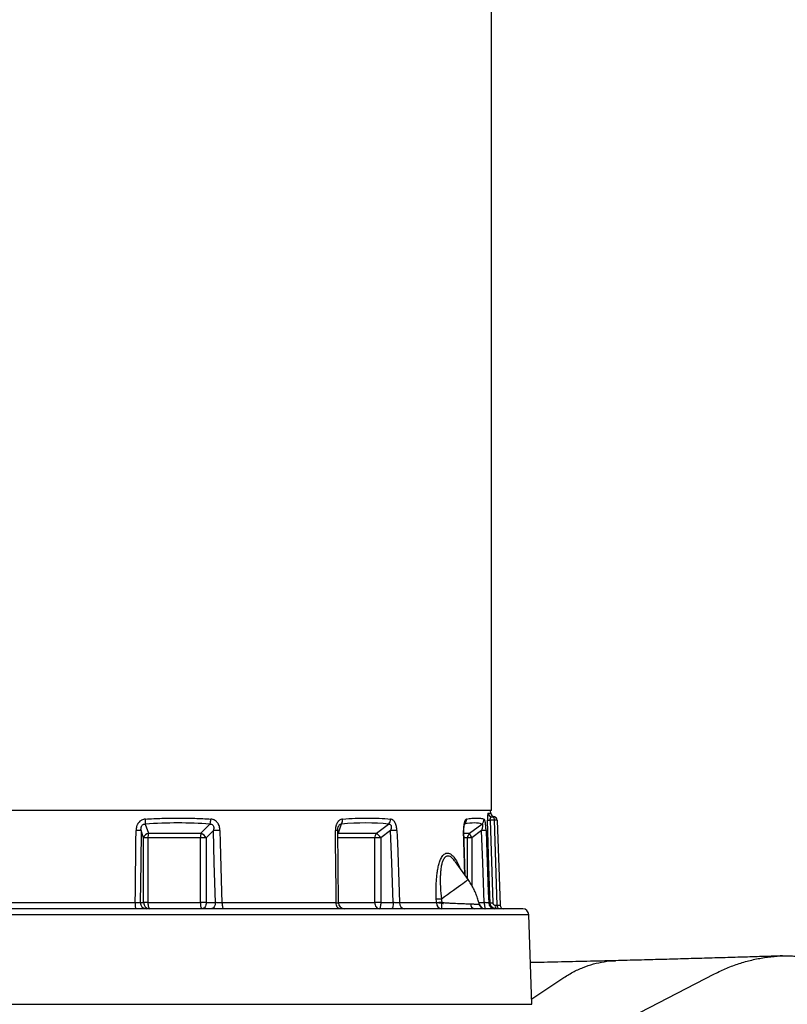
# Model space of a CAD drawing. Header units: millimetres. Extents: x 5407 to 15347, y 2145 to 17923.
# Tile 5 of 13: x 8894 to 12023, y 6023 to 10034. Entities that reach past the tile are written whole.
import ezdxf

# ---------------------------------------------------------------- set-up
doc = ezdxf.new("R2010")
doc.units = ezdxf.units.MM
doc.header["$LTSCALE"] = 5

msp = doc.modelspace()

# ---------------------------------------------------------------- linework, layer by layer
at = {"color": 7, "linetype": 'Continuous', "lineweight": 25}
for p, q in [((10816.9, 6812.6), (10816.9, 14387.6)), ((10816.9, 6812.6), (7738.8, 6812.6)), ((10814.2, 6802.1), (10813.8, 6812.6)), ((10818.7, 6787.6), (10825, 6787.6)), ((10826.8, 6787.7), (10826.8, 6787.7)), ((9406.1, 6757.7), (9419.5, 6720.1)), ((9633.1, 6720.1), (9669.6, 6757.7)), ((10205.2, 6757.7), (10191.8, 6720.1)), ((10348.2, 6720.1), (10398.1, 6757.7)), ((10728, 6720.1), (10777.9, 6757.7)), ((10812, 6773.2), (10822.6, 6436.8)), ((10828.8, 6773.2), (10812, 6773.2)), ((10840.9, 6427.1), (10828.8, 6773.2)), ((10839.9, 6773.2), (10852, 6427.1)), ((9399.5, 6701), (9388.8, 6730.9)), ((9399.5, 6437.6), (9399.5, 6701)), ((9417.2, 6701), (9399.5, 6701)), ((9417.2, 6701), (9417.2, 6437.6)), ((9630.8, 6701), (9417.2, 6701)), ((9419.5, 6720.1), (9633.1, 6720.1)), ((9630.8, 6437.6), (9630.8, 6701)), ((9654.9, 6701), (9630.8, 6701)), ((9684.1, 6730.9), (9654.9, 6701)), ((9654.9, 6701), (9654.9, 6437.6)), ((10193.4, 6437.4), (10190.5, 6731.2)), ((10191.8, 6720.1), (10348.2, 6720.1)), ((10341.9, 6437.6), (10341.9, 6701)), ((10366, 6701), (10341.9, 6701)), ((10405.8, 6730.9), (10366, 6701)), ((10366, 6701), (10366, 6437.6)), ((10709.9, 6548.2), (10704.9, 6731.6)), ((10737, 6701), (10719.3, 6701)), ((10776.8, 6730.9), (10737, 6701)), ((10721.8, 6531.5), (10670.2, 6603.9)), ((9365.7, 6436.8), (8828.2, 6436.8)), ((9385.9, 6437.6), (9399.5, 6437.6)), ((9417.2, 6437.6), (9399.5, 6437.6)), ((9417.2, 6437.6), (9630.8, 6437.6)), ((9654.9, 6437.6), (9630.8, 6437.6)), ((9654.9, 6437.6), (9692, 6437.6)), ((10184.2, 6436.8), (9718.7, 6436.8)), ((10366, 6437.6), (10341.9, 6437.6)), ((10366, 6437.6), (10416.6, 6437.6)), ((10592.9, 6436.8), (10442.6, 6436.8)), ((10811.6, 6436.8), (10805.9, 6436.8)), ((10833, 6427.1), (10840.9, 6427.1)), ((10749, 6412.6), (7249.6, 6412.6)), ((10944.3, 6412.6), (10790.3, 6412.6)), ((10790.4, 6412.6), (10790.3, 6412.6)), ((10982, 6023.4), (10969.3, 6388.5))]:
    msp.add_line(p, q, dxfattribs=at)
at = {"color": 8, "linetype": 'Continuous', "lineweight": 25}
for p, q in [((10803.8, 6802.1), (10814.2, 6802.1)), ((10191.8, 6720.1), (10190.4, 6718.3)), ((10341.9, 6701), (10190.8, 6701)), ((10705.2, 6720.1), (10728, 6720.1)), ((10719.3, 6701), (10705.7, 6701)), ((10719.3, 6535), (10719.3, 6701)), ((10737, 6701), (10737, 6507.6)), ((10193.4, 6437.6), (10341.9, 6437.6)), ((10765.6, 6437.6), (10787.7, 6437.6)), ((10766.1, 6431.8), (10767, 6431.8)), ((10969.3, 6388.5), (7224.6, 6388.5)), ((11261.5, 5907.8), (11726.6, 6147.5)), ((10981.3, 6045.5), (11107.3, 6129.4)), ((7211.8, 6023.4), (9096.9, 6023.4)), ((9096.9, 6023.4), (10982, 6023.4))]:
    msp.add_line(p, q, dxfattribs=at)
at = {"color": 7, "linetype": 'Continuous', "lineweight": 25, "flags": 128}
for points in [[(10811.6, 6436.8), (10810.7, 6466.7), (10806.9, 6586.6), (10801, 6773.2)], [(9365.7, 6436.8), (9366.2, 6486.7), (9368.2, 6686.6), (9368.6, 6731.8)], [(9388.8, 6730.9), (9387.6, 6599.7), (9385.9, 6437.6)], [(9710.7, 6731.8), (9707.2, 6731.7), (9703.7, 6731.7), (9700.1, 6731.6), (9696.5, 6731.4), (9693.1, 6731.3), (9689.8, 6731.2), (9686.8, 6731.1), (9684.1, 6730.9)], [(9692, 6437.6), (9687.6, 6599.7), (9684.1, 6730.9)], [(9710.7, 6731.8), (9712, 6681.8), (9717.5, 6482), (9718.7, 6436.8)], [(10184.2, 6436.8), (10183.7, 6486.7), (10181.7, 6686.6), (10181.3, 6731.8)], [(10431.7, 6731.8), (10429.2, 6731.7), (10426.4, 6731.7), (10423.3, 6731.6), (10420, 6731.4), (10416.5, 6731.3), (10412.9, 6731.2), (10409.3, 6731.1), (10405.8, 6730.9)], [(10416.6, 6437.6), (10410.7, 6599.7), (10405.8, 6730.9)], [(10431.7, 6731.8), (10433.5, 6681.8), (10440.9, 6482), (10442.6, 6436.8)], [(10795, 6731.8), (10794.2, 6731.7), (10792.9, 6731.7), (10791.1, 6731.6), (10788.9, 6731.4), (10786.3, 6731.3), (10783.4, 6731.2), (10780.2, 6731.1), (10776.8, 6730.9)], [(10787.7, 6437.6), (10781.7, 6599.7), (10776.8, 6730.9)], [(10795, 6731.8), (10796.9, 6681.8), (10804.3, 6482), (10805.9, 6436.8)], [(9369.5, 6412.6), (9368.8, 6413.1), (9368.1, 6414.5), (9367.4, 6416.7), (9366.8, 6419.6), (9366.4, 6423.3), (9366, 6427.5), (9365.8, 6432), (9365.7, 6436.8)], [(9417.2, 6437.6), (9417.3, 6432.8), (9417.7, 6428.1), (9418.3, 6423.7), (9419.1, 6420), (9420.1, 6416.8), (9421.2, 6414.5), (9422.4, 6413.1), (9423.7, 6412.6)], [(9630.8, 6437.6), (9630.9, 6432.8), (9631.3, 6428.1), (9631.9, 6423.7), (9632.7, 6420), (9633.7, 6416.8), (9634.8, 6414.5), (9636, 6413.1), (9637.3, 6412.6)], [(9654.9, 6437.6), (9654.6, 6432.8), (9653.6, 6428.1), (9652, 6423.7), (9649.8, 6420), (9647.1, 6416.8), (9644, 6414.5), (9640.7, 6413.1), (9637.3, 6412.6)], [(9692, 6437.6), (9691.7, 6432.8), (9690.7, 6428.1), (9689, 6423.7), (9686.8, 6420), (9684.2, 6416.8), (9681.1, 6414.5), (9677.8, 6413.1), (9674.3, 6412.6)], [(9718.7, 6436.8), (9718.9, 6432), (9719.5, 6427.5), (9720.3, 6423.3), (9721.5, 6419.6), (9722.8, 6416.7), (9724.3, 6414.5), (9726, 6413.1), (9727.7, 6412.6)], [(10199.9, 6412.6), (10196.9, 6413.1), (10194, 6414.5), (10191.3, 6416.7), (10188.9, 6419.6), (10187, 6423.3), (10185.5, 6427.5), (10184.6, 6432), (10184.2, 6436.8)], [(10341.9, 6437.6), (10342.2, 6432.8), (10343.2, 6428.1), (10344.8, 6423.7), (10347, 6420), (10349.7, 6416.8), (10352.8, 6414.5), (10356.1, 6413.1), (10359.5, 6412.6)], [(10366, 6437.6), (10365.9, 6432.8), (10365.5, 6428.1), (10364.9, 6423.7), (10364.1, 6420), (10363.1, 6416.8), (10362, 6414.5), (10360.8, 6413.1), (10359.5, 6412.6)], [(10416.6, 6437.6), (10416.5, 6432.8), (10416.2, 6428.1), (10415.6, 6423.7), (10414.8, 6420), (10413.8, 6416.8), (10412.7, 6414.5), (10411.4, 6413.1), (10410.2, 6412.6)], [(10613.3, 6451.9), (10610.1, 6451.8), (10607, 6451.6), (10604, 6451.5), (10601.1, 6451.4), (10598.5, 6451.3), (10596.1, 6451.2), (10594, 6451.1), (10592.3, 6451.1)], [(10614.9, 6438.2), (10611.6, 6438), (10608.3, 6437.8), (10605.2, 6437.6), (10602.2, 6437.4), (10599.5, 6437.3), (10597, 6437.1), (10594.8, 6436.9), (10592.9, 6436.8)], [(10787.7, 6437.6), (10787.8, 6432.8), (10788.2, 6428.1), (10788.8, 6423.7), (10789.6, 6420), (10790.5, 6416.8), (10791.7, 6414.5), (10792.9, 6413.1), (10794.1, 6412.6)]]:
    msp.add_lwpolyline(points, dxfattribs=at)
at = {"color": 8, "linetype": 'Continuous', "lineweight": 25, "flags": 128}
for points in [[(10708.3, 6550.5), (10704.6, 6686.6), (10703.4, 6731.8)], [(10721.8, 6531.5), (10721.6, 6531.1), (10720, 6529.7), (10717, 6527.4), (10712.6, 6524), (10706.9, 6519.7), (10700, 6514.6), (10691.9, 6508.6), (10682.8, 6502), (10672.7, 6494.6), (10661.9, 6486.8), (10650.3, 6478.5), (10638.3, 6469.8), (10625.9, 6460.9), (10613.3, 6451.9)]]:
    msp.add_lwpolyline(points, dxfattribs=at)
at = {"color": 7, "linetype": 'Continuous', "lineweight": 25}
for centre, radius, start, end in [((10818.7, 6802.6), 15, 181.8181, 269.8332), ((10829.2, 6802.6), 15, 182, 260.9721), ((10812.1, 6776.4), 17.1, 348.9819, 41.0252), ((10825, 6772.6), 15, 2, 90), ((10824.9, 6772.9), 15, 1.9986, 82.8652), ((9309.7, 6769.3), 97.2, 353.1063, 4.9356), ((9616.7, 6779.3), 57.2, 337.7699, 358.3703), ((10179.4, 6774.5), 30.8, 326.9222, 5.9912), ((10375.8, 6777.7), 29.9, 318.0438, 0.0391), ((10690.3, 6776.1), 25, 312.6868, 3.6981), ((10761.5, 6777.1), 25.4, 310.0561, 1.283), ((10806.5, 6898.5), 125.5, 267.4912, 272.5088), ((10834.4, 6680.4), 92.9, 86.5724, 93.4276), ((9368.5, 6494.9), 236.9, 85.0814, 89.9723), ((9425.3, 6694.1), 26.7, 102.5055, 165.0417), ((9486.5, 6702.3), 69.3, 165.1218, 181.1148), ((9700.1, 6702.3), 69.3, 165.1218, 181.1148), ((9619.3, 6682.4), 40.2, 27.5645, 69.9333), ((10371.9, 6701.7), 30, 142.1221, 181.3801), ((10302.1, 6659.3), 76.3, 33.083, 52.8362), ((10744.7, 6701.1), 25.4, 131.2858, 180.2188), ((10766.3, 6726.5), 38.9, 189.4993, 221.0956), ((9410.5, 6437.2), 24.6, 179.0242, 268.9898), ((9424.1, 6437.2), 24.6, 179.0242, 268.9898), ((10218.4, 6437.6), 25, 180.6739, 269.9945), ((10465.1, 6435), 22.5, 175.4178, 262.2841), ((10616.3, 6435.9), 23.4, 177.9533, 265.7334), ((10132.9, 6431.7), 482, 357.7331, 0.7696), ((10751.9, 6433.3), 20.9, 181.8309, 262.0509), ((10790.3, 6437.5), 24.8, 193.1466, 269.8382), ((10791.5, 6437.6), 25, 193.3769, 269.543), ((10830.8, 6437.5), 24.8, 181.6363, 269.6643), ((10817.1, 6563.3), 126.7, 267.5167, 272.4833), ((10849.8, 6423.8), 17.1, 168.9819, 221.0252), ((10857.7, 6423.8), 17.1, 168.9819, 221.0252), ((10867, 6427.6), 15, 182, 270), ((10944.3, 6387.6), 25, 2, 90)]:
    msp.add_arc(centre, radius, start, end, dxfattribs=at)
at = {"color": 8, "linetype": 'Continuous', "lineweight": 25}
for centre, radius, start, end in [((10184, 6703.2), 28.7, 76.8066, 95.3893), ((10703.8, 6728.3), 3.51, 69.4167, 96.8195)]:
    msp.add_arc(centre, radius, start, end, dxfattribs=at)
at = {"color": 7, "linetype": 'Continuous', "lineweight": 25}
for centre, major_axis, ratio, start_param, end_param in [((9087.9, 5298.7), (1626.9, 861.5), 0.727121, 0.863023, 1.019662), ((9072.2, 5298.7), (1662.3, 1299.1), 0.405307, 0.400102, 0.556741), ((9063.1, 5298.7), (1733.9, 1446.1), 0.12953, 0.07576, 0.2324), ((10837, 6427.6), (15, -0.5), 0.02664, 4.976985, 6.285047)]:
    msp.add_ellipse(centre, major_axis=major_axis, ratio=ratio, start_param=start_param, end_param=end_param, dxfattribs=at)
for points, knots in [([(9406.5, 6777.7), (9429.2, 6779.2), (9451.8, 6780.3), (9496.9, 6781.8), (9541.7, 6782.5), (9586.1, 6781.8), (9630.2, 6780.3), (9652.1, 6779.2), (9673.9, 6777.7)], [0, 0, 0, 0, 0.25, 0.25, 0.5, 0.75, 0.75, 1, 1, 1, 1]), ([(10210, 6777.7), (10227.6, 6779.2), (10244.8, 6780.3), (10278.8, 6781.8), (10312, 6782.5), (10344, 6781.8), (10375.4, 6780.3), (10390.7, 6779.2), (10405.7, 6777.7)], [0, 0, 0, 0, 0.25, 0.25, 0.5, 0.75, 0.75, 1, 1, 1, 1]), ([(10715.3, 6777.7), (10723, 6779.2), (10730.3, 6780.3), (10744, 6781.8), (10756.8, 6782.5), (10767.8, 6781.8), (10778, 6780.3), (10782.7, 6779.2), (10786.9, 6777.7)], [0, 0, 0, 0, 0.25, 0.25, 0.5, 0.75, 0.75, 1, 1, 1, 1]), ([(10803.8, 6802.1), (10803.5, 6802.1), (10803.3, 6801.9), (10802.9, 6801.2), (10802.7, 6800.7), (10802.3, 6799.4), (10802.1, 6798.5), (10801.9, 6797), (10801.8, 6796.4), (10801.6, 6795.3), (10801.6, 6794.7), (10801.4, 6793.3), (10801.4, 6792.7), (10801.3, 6791.2), (10801.2, 6790.4), (10801.1, 6788.1), (10801, 6786.4), (10800.9, 6782.8), (10800.9, 6780.9), (10800.9, 6777.1), (10800.9, 6775.2), (10801, 6773.2)], [0, 0, 0, 0, 0.125, 0.125, 0.25, 0.25, 0.375, 0.375, 0.4375, 0.4375, 0.5, 0.5, 0.5625, 0.5625, 0.625, 0.625, 0.75, 0.75, 0.875, 0.875, 1, 1, 1, 1]), ([(10812, 6773.2), (10811.9, 6774.3), (10811.9, 6775.3), (10812.1, 6777.4), (10812.2, 6778.4), (10812.5, 6780.3), (10812.8, 6781.1), (10813.3, 6782.7), (10813.6, 6783.4), (10814.3, 6784.6), (10814.6, 6785.2), (10815.4, 6786.1), (10815.8, 6786.4), (10816.6, 6787), (10817, 6787.3), (10817.8, 6787.6), (10818.2, 6787.6), (10818.7, 6787.6)], [0, 0, 0, 0, 0.125, 0.125, 0.25, 0.25, 0.375, 0.375, 0.5, 0.5, 0.625, 0.625, 0.75, 0.75, 0.875, 0.875, 1, 1, 1, 1]), ([(9406.5, 6777.7), (9403.7, 6777.5), (9401, 6777.1), (9395.8, 6775.6), (9393.2, 6774.6), (9389.6, 6772.7), (9388.4, 6772), (9386.2, 6770.4), (9385.1, 6769.6), (9382, 6767), (9380.1, 6765), (9376.7, 6760.6), (9375.3, 6758.3), (9373.5, 6754.6), (9372.9, 6753.3), (9371.9, 6750.7), (9371.4, 6749.4), (9369.4, 6742.8), (9368.7, 6737.4), (9368.6, 6731.8)], [0, 0, 0, 0, 0.125, 0.125, 0.25, 0.25, 0.3125, 0.3125, 0.375, 0.375, 0.5, 0.5, 0.625, 0.625, 0.6875, 0.6875, 0.75, 0.75, 1, 1, 1, 1]), ([(9388.8, 6730.9), (9388.6, 6733.9), (9388.6, 6737), (9389.1, 6741.5), (9389.4, 6743), (9390.1, 6746), (9390.6, 6747.5), (9392, 6750.3), (9392.8, 6751.7), (9394.8, 6754.1), (9396, 6755.2), (9398.7, 6756.8), (9400.2, 6757.3), (9403.2, 6757.8), (9404.7, 6757.8), (9406.1, 6757.7)], [0, 0, 0, 0, 0.25, 0.25, 0.375, 0.375, 0.5, 0.5, 0.625, 0.625, 0.75, 0.75, 0.875, 0.875, 1, 1, 1, 1]), ([(9669.6, 6757.7), (9671.2, 6757.8), (9672.7, 6757.8), (9675.8, 6757.3), (9677.3, 6756.8), (9679.9, 6755.2), (9681, 6754.1), (9682.8, 6751.7), (9683.5, 6750.4), (9684.2, 6748.3), (9684.4, 6747.5), (9684.8, 6746), (9684.9, 6745.3), (9685.2, 6743.1), (9685.3, 6741.6), (9685.2, 6737), (9684.7, 6733.9), (9684.1, 6730.9)], [0, 0, 0, 0, 0.125, 0.125, 0.25, 0.25, 0.375, 0.375, 0.5, 0.5, 0.5625, 0.5625, 0.625, 0.625, 0.75, 0.75, 1, 1, 1, 1]), ([(9710.7, 6731.8), (9710.6, 6734.6), (9710.4, 6737.3), (9709.5, 6742.8), (9708.9, 6745.5), (9707.3, 6750.8), (9706.3, 6753.4), (9704.5, 6757.1), (9703.8, 6758.3), (9702.4, 6760.6), (9701.7, 6761.7), (9700, 6763.9), (9699.2, 6765), (9697.4, 6766.9), (9696.4, 6767.9), (9693.4, 6770.6), (9691.2, 6772.1), (9687.7, 6774), (9686.5, 6774.6), (9684.1, 6775.6), (9682.8, 6776), (9679.1, 6777.1), (9676.5, 6777.5), (9673.9, 6777.7)], [0, 0, 0, 0, 0.125, 0.125, 0.25, 0.25, 0.375, 0.375, 0.4375, 0.4375, 0.5, 0.5, 0.5625, 0.5625, 0.625, 0.625, 0.75, 0.75, 0.8125, 0.8125, 0.875, 0.875, 1, 1, 1, 1]), ([(10210, 6777.7), (10207.9, 6777.5), (10205.8, 6777.1), (10201.7, 6775.6), (10199.8, 6774.6), (10197, 6772.7), (10196, 6772), (10194.3, 6770.4), (10193.5, 6769.6), (10191.1, 6767), (10189.7, 6765), (10187.1, 6760.6), (10186, 6758.3), (10184.7, 6754.6), (10184.3, 6753.3), (10183.5, 6750.7), (10183.2, 6749.4), (10181.7, 6742.8), (10181.2, 6737.4), (10181.3, 6731.8)], [0, 0, 0, 0, 0.125, 0.125, 0.25, 0.25, 0.3125, 0.3125, 0.375, 0.375, 0.5, 0.5, 0.625, 0.625, 0.6875, 0.6875, 0.75, 0.75, 1, 1, 1, 1]), ([(10190.6, 6731.2), (10190.6, 6733.1), (10190.6, 6736.9), (10191.4, 6742.2), (10192.4, 6745.1), (10192.8, 6746.4)], [0, 0, 0, 0, 0.351314, 0.709948, 1, 1, 1, 1]), ([(10398.1, 6757.7), (10399.3, 6757.8), (10400.5, 6757.8), (10402.8, 6757.3), (10403.9, 6756.8), (10405.7, 6755.2), (10406.5, 6754.1), (10407.5, 6751.7), (10407.9, 6750.4), (10408.2, 6748.3), (10408.2, 6747.5), (10408.3, 6746), (10408.3, 6745.3), (10408.2, 6743.1), (10408.1, 6741.6), (10407.4, 6737), (10406.7, 6733.9), (10405.8, 6730.9)], [0, 0, 0, 0, 0.125, 0.125, 0.25, 0.25, 0.375, 0.375, 0.5, 0.5, 0.5625, 0.5625, 0.625, 0.625, 0.75, 0.75, 1, 1, 1, 1]), ([(10431.7, 6731.8), (10431.6, 6734.6), (10431.4, 6737.3), (10430.7, 6742.8), (10430.2, 6745.5), (10429, 6750.8), (10428.3, 6753.4), (10427, 6757.1), (10426.6, 6758.3), (10425.5, 6760.6), (10425, 6761.7), (10423.9, 6763.9), (10423.3, 6765), (10422, 6766.9), (10421.3, 6767.9), (10419.2, 6770.6), (10417.7, 6772.1), (10415.3, 6774), (10414.5, 6774.6), (10412.8, 6775.6), (10411.9, 6776), (10409.3, 6777.1), (10407.5, 6777.5), (10405.7, 6777.7)], [0, 0, 0, 0, 0.125, 0.125, 0.25, 0.25, 0.375, 0.375, 0.4375, 0.4375, 0.5, 0.5, 0.5625, 0.5625, 0.625, 0.625, 0.75, 0.75, 0.8125, 0.8125, 0.875, 0.875, 1, 1, 1, 1]), ([(10715.3, 6777.7), (10714.3, 6777.5), (10713.4, 6777.1), (10711.6, 6775.6), (10710.8, 6774.6), (10709.6, 6772.7), (10709.2, 6772), (10708.4, 6770.4), (10708.1, 6769.6), (10707.1, 6767), (10706.5, 6765), (10705.4, 6760.6), (10705, 6758.3), (10704.4, 6754.6), (10704.3, 6753.3), (10704, 6750.7), (10703.8, 6749.4), (10703.3, 6742.8), (10703.2, 6737.4), (10703.4, 6731.8)], [0, 0, 0, 0, 0.125, 0.125, 0.25, 0.25, 0.3125, 0.3125, 0.375, 0.375, 0.5, 0.5, 0.625, 0.625, 0.6875, 0.6875, 0.75, 0.75, 1, 1, 1, 1]), ([(10705.1, 6731.6), (10705, 6733.8), (10704.9, 6738.3), (10705.2, 6744.8), (10705.8, 6750.6), (10706.6, 6755), (10707.3, 6757.9), (10707.9, 6759.5), (10707.9, 6759.5), (10707.9, 6759.4)], [0, 0, 0, 0, 0.175079, 0.368413, 0.541111, 0.687402, 0.820795, 0.935601, 1, 1, 1, 1]), ([(10777.9, 6757.7), (10778.5, 6757.8), (10779, 6757.8), (10780, 6757.3), (10780.3, 6756.8), (10780.9, 6755.2), (10781, 6754.1), (10781.1, 6751.7), (10781, 6750.4), (10780.8, 6748.3), (10780.7, 6747.5), (10780.5, 6746), (10780.4, 6745.3), (10779.9, 6743.1), (10779.6, 6741.6), (10778.6, 6737), (10777.7, 6733.9), (10776.8, 6730.9)], [0, 0, 0, 0, 0.125, 0.125, 0.25, 0.25, 0.375, 0.375, 0.5, 0.5, 0.5625, 0.5625, 0.625, 0.625, 0.75, 0.75, 1, 1, 1, 1]), ([(10795, 6731.8), (10794.9, 6734.6), (10794.8, 6737.3), (10794.5, 6742.8), (10794.3, 6745.5), (10793.8, 6750.8), (10793.6, 6753.4), (10793.2, 6757.1), (10793, 6758.3), (10792.7, 6760.6), (10792.5, 6761.7), (10792.2, 6763.9), (10792, 6765), (10791.6, 6766.9), (10791.4, 6767.9), (10790.8, 6770.6), (10790.3, 6772.1), (10789.6, 6774), (10789.4, 6774.6), (10788.9, 6775.6), (10788.7, 6776), (10787.9, 6777.1), (10787.4, 6777.5), (10786.9, 6777.7)], [0, 0, 0, 0, 0.125, 0.125, 0.25, 0.25, 0.375, 0.375, 0.4375, 0.4375, 0.5, 0.5, 0.5625, 0.5625, 0.625, 0.625, 0.75, 0.75, 0.8125, 0.8125, 0.875, 0.875, 1, 1, 1, 1]), ([(10767.4, 6431), (10766.1, 6436), (10763.1, 6447.9), (10756.9, 6466.3), (10748.6, 6485.9), (10738.9, 6504.9), (10729.8, 6520), (10723.8, 6528.7), (10721.8, 6531.5)], [0, 0, 0, 0, 0.139621, 0.331546, 0.523493, 0.715438, 0.907383, 1, 1, 1, 1]), ([(9385.9, 6437.6), (9385.3, 6437.5), (9384.4, 6437.5), (9382.5, 6437.3), (9381.8, 6437.3), (9380.2, 6437.2), (9379.4, 6437.2), (9377.6, 6437.1), (9376.7, 6437), (9374.7, 6437), (9373.6, 6436.9), (9370.4, 6436.8), (9368.1, 6436.8), (9365.7, 6436.8)], [0, 0, 0, 0, 0.25, 0.25, 0.375, 0.375, 0.5, 0.5, 0.625, 0.625, 0.75, 0.75, 1, 1, 1, 1]), ([(9718.7, 6436.8), (9716.5, 6436.8), (9714.1, 6436.8), (9710.5, 6436.9), (9709.3, 6437), (9706.9, 6437), (9705.7, 6437.1), (9703.4, 6437.2), (9702.2, 6437.2), (9699.9, 6437.3), (9698.9, 6437.3), (9695.7, 6437.4), (9693.7, 6437.5), (9692, 6437.6)], [0, 0, 0, 0, 0.25, 0.25, 0.375, 0.375, 0.5, 0.5, 0.625, 0.625, 0.75, 0.75, 1, 1, 1, 1]), ([(10442.6, 6436.8), (10441.1, 6436.8), (10439.3, 6436.8), (10436.3, 6436.9), (10435.3, 6437), (10433.1, 6437), (10432, 6437.1), (10429.8, 6437.2), (10428.6, 6437.2), (10426.2, 6437.3), (10425, 6437.3), (10421.4, 6437.4), (10419, 6437.5), (10416.6, 6437.6)], [0, 0, 0, 0, 0.25, 0.25, 0.375, 0.375, 0.5, 0.5, 0.625, 0.625, 0.75, 0.75, 1, 1, 1, 1]), ([(10614.9, 6438.2), (10620.3, 6437.7), (10625.6, 6437.3), (10636.4, 6436.6), (10641.8, 6436.3), (10657.6, 6435.4), (10668, 6434.9), (10683, 6434.2), (10688, 6434.1), (10697.5, 6433.7), (10702.1, 6433.5), (10711, 6433.3), (10715.3, 6433.1), (10721.4, 6432.9), (10723.4, 6432.9), (10727.3, 6432.8), (10729.2, 6432.7), (10731, 6432.7)], [0, 0, 0, 0, 0.125, 0.125, 0.25, 0.25, 0.5, 0.5, 0.625, 0.625, 0.75, 0.75, 0.875, 0.875, 0.9375, 0.9375, 1, 1, 1, 1]), ([(10731, 6432.7), (10735.8, 6432.5), (10740.2, 6432.3), (10746.1, 6432), (10747.9, 6431.9), (10751.4, 6431.7), (10753, 6431.7), (10757.5, 6431.6), (10760, 6431.6), (10763.8, 6431.7), (10765.2, 6431.8), (10766.1, 6431.8)], [0, 0, 0, 0, 0.25, 0.25, 0.375, 0.375, 0.5, 0.5, 0.75, 0.75, 1, 1, 1, 1]), ([(10805.9, 6436.8), (10805.6, 6436.8), (10804.8, 6436.8), (10803.3, 6436.9), (10802.7, 6437), (10801.4, 6437), (10800.6, 6437.1), (10799, 6437.2), (10798.1, 6437.2), (10796.3, 6437.3), (10795.3, 6437.3), (10792.2, 6437.4), (10790, 6437.5), (10787.7, 6437.6)], [0, 0, 0, 0, 0.25, 0.25, 0.375, 0.375, 0.5, 0.5, 0.625, 0.625, 0.75, 0.75, 1, 1, 1, 1]), ([(10836.9, 6412.6), (10835.3, 6412.6), (10833.7, 6412.8), (10830.5, 6413.4), (10829, 6413.8), (10826, 6415), (10824.5, 6415.8), (10822.5, 6417), (10821.8, 6417.5), (10820.6, 6418.5), (10820, 6419), (10818.2, 6420.7), (10817.1, 6421.9), (10815.3, 6424.5), (10814.5, 6425.9), (10813.1, 6428.9), (10812.6, 6430.4), (10811.9, 6433.5), (10811.7, 6435.1), (10811.6, 6436.8)], [0, 0, 0, 0, 0.125, 0.125, 0.25, 0.25, 0.375, 0.375, 0.4375, 0.4375, 0.5, 0.5, 0.625, 0.625, 0.75, 0.75, 0.875, 0.875, 1, 1, 1, 1]), ([(10822.6, 6436.8), (10822.6, 6436.1), (10822.7, 6435.4), (10823, 6434.1), (10823.3, 6433.5), (10823.8, 6432.3), (10824.2, 6431.7), (10825, 6430.7), (10825.4, 6430.2), (10826.9, 6428.9), (10828, 6428.2), (10830.4, 6427.3), (10831.7, 6427.1), (10833, 6427.1)], [0, 0, 0, 0, 0.125, 0.125, 0.25, 0.25, 0.375, 0.375, 0.5, 0.5, 0.75, 0.75, 1, 1, 1, 1]), ([(10790.3, 6412.6), (10788.1, 6412.6), (10785.6, 6412.6), (10780, 6412.4), (10776.9, 6412.4), (10770, 6412.4), (10766.2, 6412.4), (10758.1, 6412.6), (10753.7, 6412.6), (10749, 6412.6)], [0, 0, 0, 0, 0.25, 0.25, 0.5, 0.5, 0.75, 0.75, 1, 1, 1, 1]), ([(12003, 6220.6), (11978.1, 6219.8), (11927.6, 6218.1), (11850.2, 6215.7), (11770, 6213.3), (11685.7, 6210.8), (11598.9, 6208.4), (11509.4, 6205.9), (11417.5, 6203.4), (11354.1, 6201.8), (11322.4, 6201)], [0, 0, 0, 0, 0.119499, 0.242671, 0.369146, 0.495485, 0.621702, 0.747836, 0.873923, 1, 1, 1, 1]), ([(11726.6, 6147.5), (11743, 6155.5), (11775.8, 6171.4), (11826.4, 6190), (11877.7, 6204.5), (11929.5, 6214.6), (11981.6, 6220.1), (12023.2, 6221.8), (12047.3, 6220.2), (12054.1, 6219.7)], [0, 0, 0, 0, 0.157744, 0.314946, 0.471665, 0.627953, 0.78387, 0.939471, 1, 1, 1, 1]), ([(11323.5, 6201), (11284.4, 6200.1), (11206.7, 6198.3), (11090.8, 6195.7), (11013.2, 6193.9), (10976.1, 6193.1)], [0, 0, 0, 0, 0.346805, 0.687463, 1, 1, 1, 1]), ([(11107.3, 6129.4), (11120.9, 6137.9), (11148.1, 6154.9), (11190.3, 6174.1), (11233.3, 6188.7), (11276.8, 6197.4), (11306.6, 6201.4), (11321.8, 6200.9), (11322.5, 6200.9)], [0, 0, 0, 0, 0.1979248, 0.3962024, 0.5946826, 0.7932185, 0.9916616, 1, 1, 1, 1])]:
    msp.add_open_spline(points, degree=3, knots=knots, dxfattribs=at)
at = {"color": 8, "linetype": 'Continuous', "lineweight": 25}
for points, knots in [([(10825.4, 6787.7), (10826.1, 6787.7), (10827.1, 6787.8), (10826.9, 6787.8), (10826.8, 6787.7)], [0, 0, 0, 0, 0.714666, 1, 1, 1, 1]), ([(10193, 6746.3), (10193.5, 6747.8), (10194.5, 6750.8), (10196.9, 6754.1), (10199.4, 6756.5), (10201.6, 6757.5), (10203.7, 6757.8), (10204.6, 6757.7), (10205.2, 6757.7)], [0, 0, 0, 0, 0.218146, 0.432867, 0.573045, 0.783275, 0.881111, 1, 1, 1, 1]), ([(10592.3, 6451.1), (10591.9, 6462.1), (10591.3, 6484.3), (10592, 6517.5), (10594.2, 6546), (10597.5, 6569.8), (10601.4, 6588.8), (10606.6, 6606.3), (10612.6, 6619.9), (10618.8, 6629.3), (10624.7, 6635.3), (10631, 6638.8), (10638.1, 6640.1), (10645.6, 6638.5), (10654.8, 6633), (10664.5, 6622.9), (10675.1, 6606.5), (10682.7, 6592), (10686.5, 6581.9), (10687.3, 6580)], [0, 0, 0, 0, 0.089006, 0.178124, 0.266873, 0.322958, 0.378985, 0.435578, 0.492024, 0.530435, 0.568825, 0.60712, 0.645439, 0.694122, 0.742885, 0.81648, 0.890238, 0.97902, 1, 1, 1, 1]), ([(10669.8, 6604.1), (10668.8, 6605.6), (10664.5, 6612.1), (10657.4, 6619.3), (10648.6, 6625.4), (10641.6, 6627.6), (10635.2, 6626.9), (10629.7, 6624.1), (10624.6, 6618.8), (10619.6, 6610.4), (10615.1, 6597.9), (10611.6, 6581.7), (10609.4, 6563.9), (10608.3, 6544.1), (10608.2, 6522.5), (10609.3, 6491.3), (10611.7, 6467.7), (10613.3, 6451.9)], [0, 0, 0, 0, 0.025195, 0.11498, 0.170895, 0.228383, 0.271048, 0.315173, 0.357791, 0.402012, 0.466315, 0.533498, 0.60053, 0.668547, 0.750212, 0.832502, 1, 1, 1, 1]), ([(10184.2, 6436.8), (10185, 6436.8), (10188, 6436.8), (10191.6, 6437), (10193.7, 6437.2), (10193.3, 6437.4), (10193.2, 6437.4)], [0, 0, 0, 0, 0.158338, 0.537418, 0.91689, 1, 1, 1, 1]), ([(10597.6, 6438.2), (10601.3, 6437.6), (10608.9, 6436.4), (10616.7, 6435.2), (10621.1, 6434.3), (10621.2, 6433.9), (10621.2, 6433.7)], [0, 0, 0, 0, 0.269504, 0.548942, 0.834946, 1, 1, 1, 1])]:
    msp.add_open_spline(points, degree=3, knots=knots, dxfattribs=at)
at = {"color": 7, "linetype": 'Continuous', "lineweight": 25}
for points in [[(10592.9, 6436.8), (10592.7, 6441.5), (10592.5, 6446.3), (10592.3, 6451.1)], [(10613.3, 6451.9), (10613.8, 6447.3), (10614.3, 6442.7), (10614.9, 6438.2)]]:
    msp.add_open_spline(points, degree=3, dxfattribs=at)

doc.saveas('drawing.dxf')
